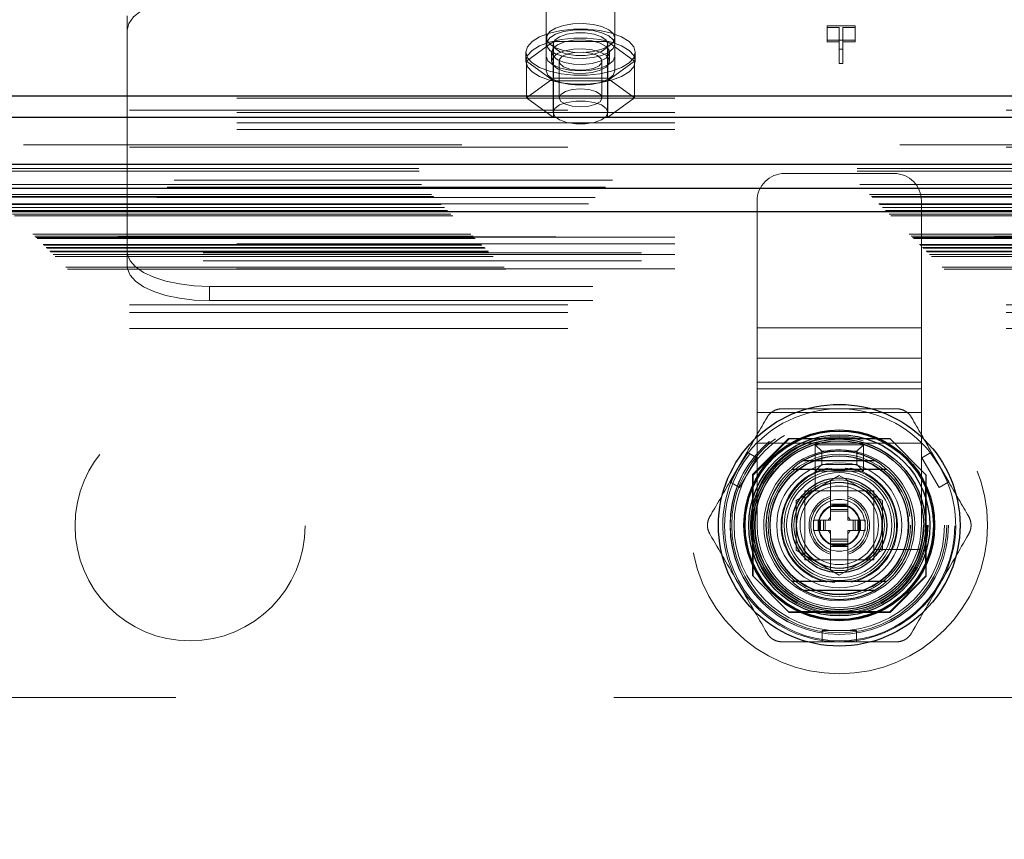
# Model space of a CAD drawing. Header units: inches. Extents: x 0.2 to 10.8, y 0.2 to 8.2.
# Tile 100 of 176: x 4.167 to 4.392, y 4.946 to 5.133. Entities that reach past the tile are written whole.
import ezdxf

# ---------------------------------------------------------------- set-up
doc = ezdxf.new("R2010")
doc.units = ezdxf.units.IN
doc.header["$MEASUREMENT"] = 0
doc.linetypes.add('HIDDEN', pattern=[0.07500000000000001, 0.05, -0.025])
doc.layers.add('DIMENSIONS', color=140, linetype='Continuous')
doc.styles.add('SLDTEXTSTYLE0', font='TXT', dxfattribs={"width": 0.7})
doc.dimstyles.new('SLDDIMSTYLE0', dxfattribs={"dimtxt": 0.0849609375, "dimasz": 0.13, "dimexe": 0, "dimexo": 0.0625, "dimgap": 0.021240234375, "dimtad": 0, "dimtih": 1, "dimtoh": 1, "dimlfac": 20, "dimrnd": 1e-09, "dimzin": 12, "dimdsep": 46, "dimtxsty": 'SLDTEXTSTYLE0', "dimsah": 1, "dimcen": 0.09, "dimadec": 0, "dimazin": 3, "dimtfac": 1, "dimtofl": 0, "dimtmove": 0, "dimatfit": 3, "dimfxl": 0, "dimfrac": 2, "dimtolj": 1, "dimtzin": 12, "dimarcsym": 0})

# ---------------------------------------------------------------- blocks, each defined once
blk = doc.blocks.new('_D')
at = {"layer": 'DIMENSIONS'}
for p, q in [((3.275413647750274, 4.99591763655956), (3.275413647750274, 5.798770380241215)), ((4.78418025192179, 4.99591763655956), (4.78418025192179, 5.798770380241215)), ((3.275413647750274, 5.673770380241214), (3.795892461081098, 5.673770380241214)), ((3.911024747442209, 5.673770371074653), (3.882494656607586, 5.673770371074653)), ((3.882494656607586, 5.673770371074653), (3.882494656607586, 5.53873950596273)), ((4.234172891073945, 5.673770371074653), (4.262702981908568, 5.673770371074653)), ((4.262702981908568, 5.673770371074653), (4.262702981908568, 5.53873950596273)), ((4.78418025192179, 5.673770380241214), (4.349305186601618, 5.673770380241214)), ((3.882494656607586, 5.53873950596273), (3.911024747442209, 5.53873950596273)), ((4.262702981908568, 5.53873950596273), (4.234172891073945, 5.53873950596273))]:
    blk.add_line(p, q, dxfattribs=at)
for points in [[(3.275413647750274, 5.673770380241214), (3.405413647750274, 5.653770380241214), (3.405413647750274, 5.693770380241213)], [(4.78418025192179, 5.673770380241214), (4.65418025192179, 5.693770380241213), (4.65418025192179, 5.653770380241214)]]:
    blk.add_solid(points, dxfattribs=at)
at = {"layer": 'DIMENSIONS', "char_height": 0.08333333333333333, "attachment_point": 1, "style": 'SLDTEXTSTYLE0'}
for s, insert in [('30.18', (3.911024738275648, 5.800212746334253)), ('766.5', (3.911024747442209, 5.646161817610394))]:
    blk.add_mtext(s, dxfattribs=dict(at, insert=insert))

msp = doc.modelspace()

# ---------------------------------------------------------------- linework, layer by layer
at = {"color": 7, "linetype": 'HIDDEN', "lineweight": 18}
for p, q in [((4.287013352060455, 5.124476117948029), (4.287013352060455, 5.141644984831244)), ((4.302638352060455, 5.124476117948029), (4.302638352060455, 5.141644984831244)), ((4.191375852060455, 5.114977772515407), (4.191375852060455, 5.133720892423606)), ((4.351090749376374, 5.13143884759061), (4.357519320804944, 5.13143884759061)), ((4.351090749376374, 5.131055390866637), (4.351090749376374, 5.13143884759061)), ((4.353832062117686, 5.131055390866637), (4.351090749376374, 5.131055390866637)), ((4.351090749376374, 5.131055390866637), (4.351090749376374, 5.127792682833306)), ((4.353832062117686, 5.126156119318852), (4.353832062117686, 5.131055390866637)), ((4.354720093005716, 5.131055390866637), (4.354720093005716, 5.126156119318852)), ((4.357519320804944, 5.131055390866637), (4.354720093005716, 5.131055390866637)), ((4.357519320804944, 5.13143884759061), (4.357519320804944, 5.131055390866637)), ((4.357519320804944, 5.131055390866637), (4.357519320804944, 5.127792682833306)), ((4.288677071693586, 5.127905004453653), (4.282528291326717, 5.123404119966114)), ((4.300974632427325, 5.127905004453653), (4.288677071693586, 5.127905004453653)), ((4.288677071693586, 5.127905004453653), (4.288677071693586, 5.119521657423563)), ((4.307123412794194, 5.123404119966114), (4.300974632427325, 5.127905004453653)), ((4.300974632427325, 5.127905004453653), (4.300974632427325, 5.119521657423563)), ((4.357519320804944, 5.128176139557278), (4.351090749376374, 5.128176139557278)), ((4.351090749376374, 5.127792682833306), (4.353832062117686, 5.127792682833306)), ((4.354720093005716, 5.127792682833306), (4.357519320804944, 5.127792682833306)), ((4.282325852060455, 5.125443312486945), (4.282325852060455, 5.123404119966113)), ((4.288200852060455, 5.125443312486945), (4.288200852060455, 5.123404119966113)), ((4.288575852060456, 5.127289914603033), (4.288575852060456, 5.111712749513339)), ((4.301075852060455, 5.111712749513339), (4.301075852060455, 5.127289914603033)), ((4.301450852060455, 5.123404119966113), (4.301450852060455, 5.125443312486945)), ((4.307325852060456, 5.123404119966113), (4.307325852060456, 5.125443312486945)), ((4.354720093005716, 5.126156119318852), (4.353832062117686, 5.126156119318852)), ((4.353832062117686, 5.126156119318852), (4.353832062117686, 5.122893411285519)), ((4.354720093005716, 5.126156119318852), (4.354720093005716, 5.122893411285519)), ((4.282528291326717, 5.123404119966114), (4.282528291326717, 5.115020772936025)), ((4.282528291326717, 5.123404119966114), (4.288677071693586, 5.118903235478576)), ((4.287013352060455, 5.124476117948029), (4.287013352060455, 5.121213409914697)), ((4.289928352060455, 5.123404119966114), (4.289928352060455, 5.115020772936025)), ((4.299723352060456, 5.115020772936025), (4.299723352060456, 5.123404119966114)), ((4.300974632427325, 5.118903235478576), (4.307123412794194, 5.123404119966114)), ((4.302638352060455, 5.124476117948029), (4.302638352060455, 5.121213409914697)), ((4.307123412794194, 5.123404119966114), (4.307123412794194, 5.115020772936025)), ((4.353832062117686, 5.122893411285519), (4.354720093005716, 5.122893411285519)), ((4.288677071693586, 5.119521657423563), (4.282528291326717, 5.115020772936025)), ((4.300974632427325, 5.119521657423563), (4.288677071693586, 5.119521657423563)), ((4.288677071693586, 5.118903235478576), (4.288677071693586, 5.110519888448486)), ((4.288677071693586, 5.118903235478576), (4.300974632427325, 5.118903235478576)), ((4.307123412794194, 5.115020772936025), (4.300974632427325, 5.119521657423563)), ((4.300974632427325, 5.118903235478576), (4.300974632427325, 5.110519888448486)), ((4.516375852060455, 5.114977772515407), (4.191375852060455, 5.114977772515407)), ((4.191375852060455, 5.107801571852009), (4.191375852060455, 5.114977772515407)), ((4.282528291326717, 5.115020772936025), (4.288677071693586, 5.110519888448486)), ((4.300974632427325, 5.110519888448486), (4.307123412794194, 5.115020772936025)), ((3.191925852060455, 5.112245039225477), (4.867725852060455, 5.112245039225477)), ((3.191925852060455, 5.110613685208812), (4.867725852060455, 5.110613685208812)), ((4.516375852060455, 5.111715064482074), (4.191375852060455, 5.111715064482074)), ((4.288677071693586, 5.110519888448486), (4.300974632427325, 5.110519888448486)), ((4.516375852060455, 5.109322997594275), (4.191375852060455, 5.109322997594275)), ((4.516375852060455, 5.10780157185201), (4.191375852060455, 5.107801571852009)), ((4.191375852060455, 5.081699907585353), (4.191375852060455, 5.107801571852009)), ((4.867725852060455, 5.104316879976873), (3.191925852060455, 5.104316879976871)), ((3.191925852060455, 5.10375728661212), (4.867725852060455, 5.103757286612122)), ((3.157930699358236, 5.098955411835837), (4.901713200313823, 5.098955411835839)), ((4.902129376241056, 5.096280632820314), (3.157514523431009, 5.096280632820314)), ((3.157994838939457, 5.098275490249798), (4.901649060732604, 5.098275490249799)), ((4.366372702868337, 5.097789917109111), (4.341372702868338, 5.097789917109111)), ((3.158530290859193, 5.095234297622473), (4.901113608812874, 5.095234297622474)), ((4.900522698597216, 5.094640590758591), (3.159111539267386, 5.094640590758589)), ((3.160780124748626, 5.092984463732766), (4.89886377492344, 5.092984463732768)), ((3.161268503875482, 5.092496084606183), (4.898375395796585, 5.092496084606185)), ((3.161358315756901, 5.092406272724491), (4.898285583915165, 5.092406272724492)), ((4.898148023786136, 5.092269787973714), (3.161506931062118, 5.092269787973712)), ((3.162918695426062, 5.090844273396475), (4.896728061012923, 5.090844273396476)), ((4.896678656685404, 5.090829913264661), (3.162965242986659, 5.090829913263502)), ((3.163058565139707, 5.090706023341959), (4.89658533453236, 5.09070602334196)), ((3.163778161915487, 5.090004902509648), (4.895880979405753, 5.09000490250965)), ((4.335122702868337, 5.062582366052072), (4.335122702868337, 5.09153991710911)), ((4.372622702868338, 5.062582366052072), (4.372622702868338, 5.09153991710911)), ((3.164449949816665, 5.089314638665), (4.895193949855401, 5.089314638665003)), ((4.894911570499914, 5.089057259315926), (3.164732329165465, 5.089057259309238)), ((3.165231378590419, 5.088533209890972), (4.894412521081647, 5.088533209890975)), ((3.165669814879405, 5.088094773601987), (4.893974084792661, 5.08809477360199)), ((3.16980015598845, 5.083964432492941), (4.889843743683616, 5.083964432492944)), ((3.17030015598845, 5.083464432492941), (4.889343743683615, 5.083464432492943)), ((4.889229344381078, 5.083369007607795), (3.170400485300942, 5.083369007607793)), ((3.170550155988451, 5.083214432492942), (4.889093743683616, 5.083214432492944)), ((3.170550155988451, 5.083214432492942), (4.889093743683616, 5.083214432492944)), ((3.170800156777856, 5.082964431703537), (4.88884374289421, 5.082964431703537)), ((3.170801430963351, 5.082956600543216), (4.888856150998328, 5.082956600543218)), ((3.208713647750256, 5.083275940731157), (4.850963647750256, 5.083275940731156)), ((4.516375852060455, 5.08322133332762), (4.191375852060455, 5.08322133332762)), ((3.17217515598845, 5.081589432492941), (4.887468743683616, 5.081589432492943)), ((3.17217515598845, 5.081589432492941), (4.887468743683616, 5.081589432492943)), ((3.172319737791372, 5.081444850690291), (4.887324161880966, 5.081444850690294)), ((3.172877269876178, 5.080887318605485), (4.886766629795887, 5.080887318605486)), ((3.173050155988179, 5.080714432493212), (4.886593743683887, 5.080714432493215)), ((4.516375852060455, 5.081699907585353), (4.191375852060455, 5.081699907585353)), ((4.191375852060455, 5.080764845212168), (4.191375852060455, 5.081699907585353)), ((4.191375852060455, 5.07690613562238), (4.191375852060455, 5.080764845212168)), ((3.173859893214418, 5.079892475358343), (4.88579557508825, 5.079892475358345)), ((3.174448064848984, 5.079316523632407), (4.885195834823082, 5.07931652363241)), ((3.17491189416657, 5.078852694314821), (4.884732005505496, 5.078852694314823)), ((3.208713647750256, 5.079675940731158), (4.850963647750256, 5.079675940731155)), ((4.51631167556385, 5.079307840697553), (4.191440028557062, 5.079307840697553)), ((3.177366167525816, 5.076398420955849), (4.88227773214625, 5.07639842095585)), ((3.208713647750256, 5.077875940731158), (4.850963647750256, 5.077875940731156)), ((3.208713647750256, 5.077875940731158), (4.850963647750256, 5.077875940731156)), ((4.51631167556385, 5.076045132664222), (4.191440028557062, 5.076045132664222)), ((3.177787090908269, 5.075958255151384), (4.881846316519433, 5.075958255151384)), ((4.210125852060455, 5.072038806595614), (4.210125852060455, 5.068776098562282)), ((4.497625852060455, 5.072038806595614), (4.210125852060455, 5.072038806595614)), ((3.191925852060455, 5.067860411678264), (4.867725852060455, 5.067860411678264)), ((3.191925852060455, 5.067860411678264), (4.867725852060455, 5.067860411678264)), ((4.497625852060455, 5.068776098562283), (4.210125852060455, 5.068776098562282)), ((3.191925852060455, 5.066060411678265), (4.867725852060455, 5.066060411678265)), ((4.372622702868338, 5.062582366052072), (4.335122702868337, 5.062582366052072)), ((4.335122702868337, 5.055629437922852), (4.335122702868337, 5.062582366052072)), ((4.372622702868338, 5.062582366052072), (4.335122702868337, 5.062582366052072)), ((4.372622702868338, 5.055629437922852), (4.372622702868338, 5.062582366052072)), ((3.191925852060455, 5.062460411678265), (4.867725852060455, 5.062460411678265)), ((4.372622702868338, 5.055629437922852), (4.335122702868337, 5.055629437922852)), ((4.335122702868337, 5.050195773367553), (4.335122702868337, 5.055629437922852)), ((4.372622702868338, 5.050195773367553), (4.372622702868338, 5.055629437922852)), ((4.372622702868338, 5.050195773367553), (4.335122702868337, 5.050195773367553)), ((4.335122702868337, 5.036289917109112), (4.335122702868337, 5.050195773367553)), ((4.372622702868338, 5.036289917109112), (4.372622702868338, 5.050195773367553)), ((4.372622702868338, 5.04867650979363), (4.335122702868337, 5.04867650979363)), ((4.372622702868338, 5.043242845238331), (4.335122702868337, 5.043242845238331)), ((4.342323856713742, 5.037315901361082), (4.334098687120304, 5.029090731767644)), ((4.34241381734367, 5.037225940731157), (4.33418864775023, 5.02900077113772)), ((4.335122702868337, 5.017539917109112), (4.335122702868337, 5.036289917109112)), ((4.372622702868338, 5.036289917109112), (4.335122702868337, 5.036289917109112)), ((4.372622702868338, 5.036289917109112), (4.335122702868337, 5.036289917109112)), ((4.36542351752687, 5.037315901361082), (4.342323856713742, 5.037315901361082)), ((4.365513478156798, 5.037225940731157), (4.34241381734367, 5.037225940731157)), ((4.362894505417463, 5.037225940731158), (4.344852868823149, 5.037225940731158)), ((4.349872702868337, 5.034414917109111), (4.348372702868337, 5.035914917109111)), ((4.348372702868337, 5.035914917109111), (4.359372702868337, 5.035914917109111)), ((4.348372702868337, 5.029914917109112), (4.348372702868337, 5.035914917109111)), ((4.357872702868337, 5.034414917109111), (4.359372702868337, 5.035914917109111)), ((4.359372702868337, 5.035914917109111), (4.359372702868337, 5.029914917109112)), ((4.365513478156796, 5.037225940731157), (4.36542351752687, 5.037315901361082)), ((4.373738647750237, 5.02900077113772), (4.365513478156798, 5.037225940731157)), ((4.372622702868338, 5.017539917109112), (4.372622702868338, 5.036289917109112)), ((4.332827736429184, 5.03423785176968), (4.328890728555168, 5.027418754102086)), ((4.33504344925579, 5.032958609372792), (4.332827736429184, 5.03423785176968)), ((4.348361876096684, 5.033859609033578), (4.348361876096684, 5.025695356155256)), ((4.349872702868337, 5.034414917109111), (4.357872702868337, 5.034414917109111)), ((4.349872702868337, 5.031414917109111), (4.349872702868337, 5.034414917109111)), ((4.357872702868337, 5.034414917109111), (4.357872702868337, 5.031414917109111)), ((4.374919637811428, 5.03423785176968), (4.372703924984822, 5.032958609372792)), ((4.374919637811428, 5.03423785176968), (4.378856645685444, 5.027418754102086)), ((4.331106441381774, 5.026139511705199), (4.33504344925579, 5.032958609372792)), ((4.349872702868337, 5.031414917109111), (4.348372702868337, 5.029914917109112)), ((4.357872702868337, 5.031414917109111), (4.349872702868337, 5.031414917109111)), ((4.357872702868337, 5.031414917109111), (4.359372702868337, 5.029914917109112)), ((4.372703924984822, 5.032958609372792), (4.376640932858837, 5.026139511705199)), ((4.334098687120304, 5.029090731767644), (4.334098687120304, 5.005991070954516)), ((4.33418864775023, 5.02900077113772), (4.33418864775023, 5.005901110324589)), ((4.344031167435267, 5.02322348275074), (4.353873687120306, 5.028906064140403)), ((4.359372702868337, 5.029914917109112), (4.348372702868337, 5.029914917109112)), ((4.353873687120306, 5.028906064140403), (4.363716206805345, 5.02322348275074)), ((4.373648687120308, 5.005991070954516), (4.373648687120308, 5.029090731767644)), ((4.373738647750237, 5.005901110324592), (4.373738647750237, 5.02900077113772)), ((4.331106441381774, 5.026139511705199), (4.328890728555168, 5.027418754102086)), ((4.334188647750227, 5.026561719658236), (4.334188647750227, 5.008520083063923)), ((4.351905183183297, 5.027769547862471), (4.351812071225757, 5.027715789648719)), ((4.351905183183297, 5.027769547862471), (4.351905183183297, 5.022363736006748)), ((4.355842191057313, 5.027769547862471), (4.355842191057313, 5.022363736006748)), ((4.355935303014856, 5.027715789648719), (4.355842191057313, 5.027769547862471)), ((4.373558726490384, 5.008520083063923), (4.373558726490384, 5.026561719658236)), ((4.378856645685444, 5.027418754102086), (4.376640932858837, 5.026139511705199)), ((4.361747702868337, 5.025414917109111), (4.345997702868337, 5.025414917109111)), ((4.345997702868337, 5.025414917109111), (4.345997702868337, 5.009664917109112)), ((4.359613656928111, 5.025414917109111), (4.348133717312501, 5.025414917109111)), ((4.361747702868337, 5.009664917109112), (4.361747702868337, 5.025414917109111)), ((4.344031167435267, 5.011858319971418), (4.344031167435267, 5.02322348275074)), ((4.345999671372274, 5.023280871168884), (4.345999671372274, 5.011800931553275)), ((4.351905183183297, 5.022363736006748), (4.355842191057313, 5.022363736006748)), ((4.351905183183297, 5.022363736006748), (4.351905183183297, 5.021970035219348)), ((4.355842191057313, 5.022363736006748), (4.355842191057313, 5.021970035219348)), ((4.361747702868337, 5.011800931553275), (4.361747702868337, 5.023280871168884)), ((4.363716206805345, 5.02322348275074), (4.363716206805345, 5.011858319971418)), ((4.351905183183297, 5.021970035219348), (4.355842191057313, 5.021970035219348)), ((4.351905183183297, 5.021970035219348), (4.351905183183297, 5.021797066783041)), ((4.351905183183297, 5.021797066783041), (4.351905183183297, 5.021158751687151)), ((4.351905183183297, 5.021797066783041), (4.355842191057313, 5.021797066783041)), ((4.351905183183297, 5.021158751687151), (4.351905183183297, 5.020741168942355)), ((4.351905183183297, 5.021158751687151), (4.355842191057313, 5.021158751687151)), ((4.351905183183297, 5.020741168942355), (4.351905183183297, 5.018722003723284)), ((4.351905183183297, 5.020741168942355), (4.355842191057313, 5.020741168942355)), ((4.355842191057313, 5.021970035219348), (4.355842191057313, 5.021797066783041)), ((4.355842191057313, 5.021797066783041), (4.355842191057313, 5.021158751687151)), ((4.355842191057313, 5.021158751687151), (4.355842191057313, 5.020741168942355)), ((4.355842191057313, 5.020741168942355), (4.355842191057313, 5.018722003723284)), ((4.347968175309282, 5.018722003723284), (4.349050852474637, 5.018722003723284)), ((4.347968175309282, 5.016359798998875), (4.347968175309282, 5.018722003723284)), ((4.349050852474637, 5.016359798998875), (4.349050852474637, 5.018722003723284)), ((4.349050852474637, 5.018722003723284), (4.349444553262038, 5.018722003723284)), ((4.349444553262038, 5.016359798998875), (4.349444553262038, 5.018722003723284)), ((4.349444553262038, 5.018722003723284), (4.349617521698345, 5.018722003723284)), ((4.349617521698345, 5.018722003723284), (4.350255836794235, 5.018722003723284)), ((4.349617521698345, 5.016359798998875), (4.349617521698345, 5.018722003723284)), ((4.350255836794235, 5.018722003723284), (4.35067341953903, 5.018722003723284)), ((4.350255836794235, 5.016359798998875), (4.350255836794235, 5.018722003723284)), ((4.35067341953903, 5.018722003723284), (4.351905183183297, 5.018722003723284)), ((4.35067341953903, 5.016359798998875), (4.35067341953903, 5.018722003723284)), ((4.355842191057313, 5.018722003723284), (4.357073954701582, 5.018722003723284)), ((4.357073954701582, 5.018722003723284), (4.357491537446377, 5.018722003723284)), ((4.357073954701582, 5.016359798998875), (4.357073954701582, 5.018722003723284)), ((4.357491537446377, 5.018722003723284), (4.358129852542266, 5.018722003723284)), ((4.357491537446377, 5.016359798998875), (4.357491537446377, 5.018722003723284)), ((4.358129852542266, 5.016359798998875), (4.358129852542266, 5.018722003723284)), ((4.358129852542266, 5.018722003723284), (4.358302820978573, 5.018722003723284)), ((4.358302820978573, 5.016359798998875), (4.358302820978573, 5.018722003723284)), ((4.358302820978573, 5.018722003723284), (4.358696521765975, 5.018722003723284)), ((4.358696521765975, 5.016359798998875), (4.358696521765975, 5.018722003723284)), ((4.358696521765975, 5.018722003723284), (4.35977919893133, 5.018722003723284)), ((4.35977919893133, 5.016359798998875), (4.35977919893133, 5.018722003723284)), ((4.347968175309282, 5.016359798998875), (4.349050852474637, 5.016359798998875)), ((4.349050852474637, 5.016359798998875), (4.349444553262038, 5.016359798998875)), ((4.349444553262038, 5.016359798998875), (4.349617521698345, 5.016359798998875)), ((4.349617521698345, 5.016359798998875), (4.350255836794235, 5.016359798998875)), ((4.350255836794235, 5.016359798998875), (4.35067341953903, 5.016359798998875)), ((4.35067341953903, 5.016359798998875), (4.351905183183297, 5.016359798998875)), ((4.351905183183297, 5.016359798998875), (4.351905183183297, 5.014340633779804)), ((4.355842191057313, 5.016359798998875), (4.357073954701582, 5.016359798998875)), ((4.355842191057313, 5.016359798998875), (4.355842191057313, 5.014340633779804)), ((4.357073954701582, 5.016359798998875), (4.357491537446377, 5.016359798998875)), ((4.357491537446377, 5.016359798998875), (4.358129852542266, 5.016359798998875)), ((4.358129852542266, 5.016359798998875), (4.358302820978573, 5.016359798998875)), ((4.358302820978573, 5.016359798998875), (4.358696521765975, 5.016359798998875)), ((4.358696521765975, 5.016359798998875), (4.35977919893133, 5.016359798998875)), ((4.351905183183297, 5.014340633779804), (4.351905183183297, 5.013923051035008)), ((4.351905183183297, 5.014340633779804), (4.355842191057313, 5.014340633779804)), ((4.351905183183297, 5.013923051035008), (4.355842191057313, 5.013923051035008)), ((4.351905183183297, 5.013923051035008), (4.351905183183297, 5.013284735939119)), ((4.351905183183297, 5.013284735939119), (4.355842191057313, 5.013284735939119)), ((4.351905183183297, 5.013284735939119), (4.351905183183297, 5.013111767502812)), ((4.351905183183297, 5.013111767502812), (4.355842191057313, 5.013111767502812)), ((4.351905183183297, 5.013111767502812), (4.351905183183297, 5.012718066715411)), ((4.355842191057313, 5.014340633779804), (4.355842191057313, 5.013923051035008)), ((4.355842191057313, 5.013923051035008), (4.355842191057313, 5.013284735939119)), ((4.355842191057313, 5.013284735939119), (4.355842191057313, 5.013111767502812)), ((4.355842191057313, 5.013111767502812), (4.355842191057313, 5.012718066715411)), ((4.353873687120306, 5.006175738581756), (4.344031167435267, 5.011858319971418)), ((4.351905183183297, 5.012718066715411), (4.355842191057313, 5.012718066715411)), ((4.351905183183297, 5.012718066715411), (4.351905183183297, 5.007312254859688)), ((4.363716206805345, 5.011858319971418), (4.353873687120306, 5.006175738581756)), ((4.355842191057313, 5.012718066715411), (4.355842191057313, 5.007312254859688)), ((4.362028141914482, 5.012029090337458), (4.370192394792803, 5.012029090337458)), ((4.345997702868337, 5.009664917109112), (4.361747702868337, 5.009664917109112)), ((4.348133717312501, 5.009666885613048), (4.359613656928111, 5.009666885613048)), ((4.355842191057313, 5.007312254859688), (4.355935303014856, 5.00736601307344)), ((4.334098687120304, 5.005991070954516), (4.33418864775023, 5.005901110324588)), ((4.33418864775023, 5.005901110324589), (4.34241381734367, 4.997675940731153)), ((4.36542351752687, 4.997765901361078), (4.373648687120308, 5.005991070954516)), ((4.365513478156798, 4.997675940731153), (4.373738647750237, 5.005901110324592)), ((4.342323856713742, 4.997765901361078), (4.36542351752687, 4.997765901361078)), ((4.34241381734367, 4.997675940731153), (4.365513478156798, 4.997675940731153)), ((4.344852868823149, 4.997855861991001), (4.362894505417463, 4.997855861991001)), ((4.34993667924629, 4.990966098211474), (4.34993667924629, 4.99352458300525)), ((4.357810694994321, 4.99352458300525), (4.34993667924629, 4.99352458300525)), ((4.357810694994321, 4.990966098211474), (4.357810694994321, 4.99352458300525)), ((4.357810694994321, 4.990966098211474), (4.34993667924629, 4.990966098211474)), ((3.302463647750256, 4.978275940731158), (4.757213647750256, 4.978275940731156))]:
    msp.add_line(p, q, dxfattribs=at)
at = {"color": 7, "linetype": 'Continuous', "lineweight": 25}
for p, q in [((3.191925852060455, 5.11550774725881), (4.867725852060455, 5.11550774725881)), ((3.191925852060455, 5.110613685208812), (4.867725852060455, 5.110613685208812)), ((4.902129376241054, 5.099825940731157), (3.157514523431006, 5.099825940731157)), ((4.896678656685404, 5.094375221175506), (3.162965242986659, 5.094375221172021)), ((4.894911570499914, 5.089057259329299), (3.164732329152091, 5.08905725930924)), ((4.345660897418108, 5.032304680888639), (4.362086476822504, 5.032304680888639)), ((4.345660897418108, 5.002777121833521), (4.362086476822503, 5.002777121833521))]:
    msp.add_line(p, q, dxfattribs=at)
at = {"color": 7, "linetype": 'HIDDEN', "lineweight": 18, "flags": 128}
for points in [[(4.191375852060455, 5.130458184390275), (4.191736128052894, 5.132004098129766), (4.192803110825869, 5.133490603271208), (4.194535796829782, 5.134860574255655), (4.196867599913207, 5.136061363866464), (4.199708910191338, 5.137046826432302), (4.20295053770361, 5.13777909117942), (4.206467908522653, 5.138230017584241), (4.210125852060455, 5.138382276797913)], [(4.282325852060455, 5.125443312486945), (4.28268907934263, 5.126707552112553), (4.28375765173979, 5.127898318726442), (4.285469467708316, 5.128946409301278), (4.287725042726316, 5.129790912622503), (4.290393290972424, 5.130382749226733), (4.293319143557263, 5.13068752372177), (4.296332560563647, 5.13068752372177), (4.299258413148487, 5.130382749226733), (4.301926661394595, 5.129790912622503), (4.304182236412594, 5.128946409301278), (4.30589405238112, 5.127898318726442), (4.306962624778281, 5.126707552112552), (4.307325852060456, 5.125443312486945), (4.306962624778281, 5.12417907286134), (4.30589405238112, 5.122988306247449), (4.304182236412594, 5.121940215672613), (4.301926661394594, 5.121095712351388), (4.299258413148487, 5.120503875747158), (4.296332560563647, 5.120199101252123), (4.293319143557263, 5.120199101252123), (4.290393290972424, 5.120503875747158), (4.287725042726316, 5.121095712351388), (4.285469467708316, 5.121940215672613), (4.28375765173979, 5.122988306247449), (4.28268907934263, 5.12417907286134), (4.282325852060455, 5.125443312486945)], [(4.302638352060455, 5.128706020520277), (4.302291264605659, 5.12967921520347), (4.301280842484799, 5.130565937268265), (4.299696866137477, 5.131287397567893), (4.297680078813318, 5.131779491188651), (4.295409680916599, 5.131998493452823), (4.293087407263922, 5.131924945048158), (4.290919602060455, 5.131565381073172), (4.289098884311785, 5.130951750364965), (4.287787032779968, 5.130138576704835), (4.287100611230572, 5.129198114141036), (4.287100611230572, 5.128213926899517), (4.287787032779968, 5.127273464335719), (4.289098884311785, 5.126460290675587), (4.290919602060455, 5.12584665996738), (4.293087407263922, 5.125487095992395), (4.295409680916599, 5.12541354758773), (4.297680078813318, 5.125632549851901), (4.299696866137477, 5.126124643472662), (4.301280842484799, 5.126846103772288), (4.302291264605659, 5.127732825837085), (4.302638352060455, 5.128706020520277)], [(4.302638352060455, 5.127289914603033), (4.302291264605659, 5.128263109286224), (4.301280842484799, 5.12914983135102), (4.299696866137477, 5.129871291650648), (4.297680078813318, 5.130363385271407), (4.295409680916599, 5.130582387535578), (4.293087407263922, 5.130508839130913), (4.290919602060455, 5.130149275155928), (4.289098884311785, 5.129535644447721), (4.287787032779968, 5.12872247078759), (4.287100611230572, 5.127782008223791), (4.287100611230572, 5.126797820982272), (4.287787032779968, 5.125857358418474), (4.289098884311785, 5.125044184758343), (4.290919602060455, 5.124430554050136), (4.293087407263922, 5.12407099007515), (4.295409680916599, 5.123997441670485), (4.297680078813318, 5.124216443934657), (4.299696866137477, 5.124708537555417), (4.301280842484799, 5.125429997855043), (4.302291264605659, 5.12631671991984), (4.302638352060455, 5.127289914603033)], [(4.282325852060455, 5.123404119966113), (4.28268907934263, 5.12466835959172), (4.28375765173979, 5.125859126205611), (4.285469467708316, 5.126907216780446), (4.287725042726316, 5.127751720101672), (4.290393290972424, 5.128343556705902), (4.293319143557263, 5.128648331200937), (4.296332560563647, 5.128648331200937), (4.299258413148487, 5.128343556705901), (4.301926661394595, 5.127751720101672), (4.304182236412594, 5.126907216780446), (4.30589405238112, 5.125859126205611), (4.306962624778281, 5.12466835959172), (4.307325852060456, 5.123404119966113), (4.306962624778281, 5.122139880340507), (4.30589405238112, 5.120949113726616), (4.304182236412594, 5.119901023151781), (4.301926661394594, 5.119056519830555), (4.299258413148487, 5.118464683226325), (4.296332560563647, 5.11815990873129), (4.293319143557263, 5.11815990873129), (4.290393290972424, 5.118464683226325), (4.287725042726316, 5.119056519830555), (4.285469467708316, 5.119901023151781), (4.28375765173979, 5.120949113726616), (4.28268907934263, 5.122139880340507), (4.282325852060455, 5.123404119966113)], [(4.288200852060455, 5.125443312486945), (4.288559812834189, 5.126352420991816), (4.289597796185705, 5.127163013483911), (4.291202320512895, 5.127787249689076), (4.293199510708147, 5.128157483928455), (4.295372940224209, 5.128233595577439), (4.297487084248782, 5.128007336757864), (4.299312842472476, 5.1275032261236), (4.300652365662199, 5.126775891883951), (4.301360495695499, 5.125904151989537), (4.301360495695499, 5.124982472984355), (4.300652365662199, 5.124110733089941), (4.299312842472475, 5.123383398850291), (4.297487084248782, 5.122879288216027), (4.295372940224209, 5.122653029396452), (4.293199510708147, 5.122729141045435), (4.291202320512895, 5.123099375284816), (4.289597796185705, 5.12372361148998), (4.288559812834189, 5.124534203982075), (4.288200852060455, 5.125443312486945)], [(4.301075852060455, 5.127289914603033), (4.300698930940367, 5.128193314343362), (4.299613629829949, 5.128987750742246), (4.297950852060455, 5.129577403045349), (4.295911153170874, 5.129891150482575), (4.293740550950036, 5.129891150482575), (4.291700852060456, 5.129577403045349), (4.290038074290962, 5.128987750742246), (4.288952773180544, 5.128193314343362), (4.288575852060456, 5.127289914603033), (4.288952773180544, 5.126386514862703), (4.290038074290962, 5.125592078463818), (4.291700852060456, 5.125002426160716), (4.293740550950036, 5.12468867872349), (4.295911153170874, 5.12468867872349), (4.297950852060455, 5.125002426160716), (4.299613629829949, 5.125592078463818), (4.300698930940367, 5.126386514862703), (4.301075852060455, 5.127289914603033)], [(4.288200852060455, 5.123404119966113), (4.288559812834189, 5.124313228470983), (4.289597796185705, 5.125123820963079), (4.291202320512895, 5.125748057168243), (4.293199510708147, 5.126118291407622), (4.295372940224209, 5.126194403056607), (4.297487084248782, 5.125968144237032), (4.299312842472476, 5.125464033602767), (4.300652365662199, 5.124736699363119), (4.301360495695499, 5.123864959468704), (4.301360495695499, 5.122943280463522), (4.300652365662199, 5.122071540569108), (4.299312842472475, 5.121344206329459), (4.297487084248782, 5.120840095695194), (4.295372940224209, 5.120613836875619), (4.293199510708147, 5.120689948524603), (4.291202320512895, 5.121060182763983), (4.289597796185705, 5.121684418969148), (4.288559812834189, 5.122495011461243), (4.288200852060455, 5.123404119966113)], [(4.297274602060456, 5.125196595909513), (4.295465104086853, 5.125456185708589), (4.293558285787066, 5.125403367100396), (4.291844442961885, 5.125046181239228), (4.290584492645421, 5.12443900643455), (4.289970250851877, 5.123674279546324), (4.290095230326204, 5.122868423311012), (4.290940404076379, 5.122144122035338), (4.292377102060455, 5.121611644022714), (4.294186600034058, 5.121352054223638), (4.296093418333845, 5.121404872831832), (4.297807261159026, 5.121762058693), (4.29906721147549, 5.122369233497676), (4.299681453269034, 5.123133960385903), (4.299556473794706, 5.123939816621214), (4.298711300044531, 5.124664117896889), (4.297274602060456, 5.125196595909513)], [(4.302638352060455, 5.124476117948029), (4.302255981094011, 5.123455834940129), (4.30114629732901, 5.122535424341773), (4.29941792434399, 5.121804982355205), (4.29724004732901, 5.121336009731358), (4.294825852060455, 5.12117441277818), (4.2924116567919, 5.121336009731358), (4.29023377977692, 5.121804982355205), (4.288505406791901, 5.122535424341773), (4.2873957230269, 5.123455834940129), (4.287013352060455, 5.124476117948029)], [(4.302638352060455, 5.121213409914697), (4.302255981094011, 5.120193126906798), (4.30114629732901, 5.119272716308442), (4.29941792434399, 5.118542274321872), (4.29724004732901, 5.118073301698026), (4.294825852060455, 5.117911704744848), (4.2924116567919, 5.118073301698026), (4.29023377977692, 5.118542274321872), (4.288505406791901, 5.119272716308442), (4.2873957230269, 5.120193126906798), (4.287013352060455, 5.121213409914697)], [(4.299723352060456, 5.115020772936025), (4.29935055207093, 5.115812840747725), (4.298288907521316, 5.116484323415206), (4.296700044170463, 5.116932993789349), (4.294825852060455, 5.117090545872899), (4.292951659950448, 5.116932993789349), (4.291362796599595, 5.116484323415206), (4.290301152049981, 5.115812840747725), (4.289928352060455, 5.115020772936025), (4.290301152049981, 5.114228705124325), (4.291362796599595, 5.113557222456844), (4.292951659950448, 5.1131085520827), (4.294825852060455, 5.11295099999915), (4.296700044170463, 5.1131085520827), (4.298288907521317, 5.113557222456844), (4.29935055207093, 5.114228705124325), (4.299723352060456, 5.115020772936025)], [(4.301075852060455, 5.111712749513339), (4.300698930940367, 5.112616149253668), (4.299613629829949, 5.113410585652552), (4.297950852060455, 5.114000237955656), (4.295911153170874, 5.114313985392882), (4.293740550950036, 5.114313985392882), (4.291700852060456, 5.114000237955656), (4.290038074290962, 5.113410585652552), (4.288952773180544, 5.112616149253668), (4.288575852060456, 5.111712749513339), (4.288952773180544, 5.11080934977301), (4.290038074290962, 5.110014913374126), (4.291700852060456, 5.109425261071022), (4.293740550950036, 5.109111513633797), (4.295911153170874, 5.109111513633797), (4.297950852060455, 5.109425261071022), (4.299613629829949, 5.110014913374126), (4.300698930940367, 5.11080934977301), (4.301075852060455, 5.111712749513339)], [(4.191440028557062, 5.079307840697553), (4.19204898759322, 5.07785872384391), (4.193281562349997, 5.07648219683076), (4.195095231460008, 5.075225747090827), (4.197427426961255, 5.074132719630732), (4.200197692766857, 5.073240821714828), (4.203310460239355, 5.072580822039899), (4.206658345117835, 5.072175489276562), (4.210125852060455, 5.072038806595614)], [(4.210125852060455, 5.068776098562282), (4.206658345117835, 5.06891278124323), (4.203310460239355, 5.069318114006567), (4.200197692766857, 5.069978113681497), (4.197427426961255, 5.0708700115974), (4.195095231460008, 5.071963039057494), (4.193281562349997, 5.073219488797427), (4.19204898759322, 5.074596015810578), (4.191440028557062, 5.076045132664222)], [(4.333081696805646, 5.034091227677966), (4.332790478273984, 5.03371861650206), (4.330859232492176, 5.030828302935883)], [(4.376888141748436, 5.030828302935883), (4.374956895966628, 5.03371861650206), (4.374665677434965, 5.034091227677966)], [(4.330859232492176, 5.030828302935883), (4.329321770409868, 5.027710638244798), (4.32914468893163, 5.027272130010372)], [(4.378602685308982, 5.027272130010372), (4.378425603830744, 5.027710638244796), (4.376888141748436, 5.030828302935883)], [(4.34993667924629, 4.991259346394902), (4.350404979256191, 4.991193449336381), (4.353873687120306, 4.990966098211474)], [(4.353873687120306, 4.990966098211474), (4.357342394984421, 4.991193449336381), (4.357810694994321, 4.991259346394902)]]:
    msp.add_lwpolyline(points, dxfattribs=at)
at = {"color": 7, "linetype": 'HIDDEN', "lineweight": 18}
for centre, radius in [((4.353873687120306, 5.017540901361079), 0.03385000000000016), ((4.205713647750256, 5.017425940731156), 0.02624999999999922), ((4.353963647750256, 5.017425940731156), 0.02625000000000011), ((4.353873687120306, 5.017540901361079), 0.02491971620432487), ((4.353873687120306, 5.017540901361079), 0.02490157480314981), ((4.353873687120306, 5.017540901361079), 0.02453610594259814), ((4.353873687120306, 5.017540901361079), 0.02401574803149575), ((4.353873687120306, 5.017540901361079), 0.02175196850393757), ((4.353873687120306, 5.017540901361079), 0.02165354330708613), ((4.353873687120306, 5.017540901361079), 0.02027559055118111), ((4.353873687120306, 5.017540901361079), 0.02005511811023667), ((4.353873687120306, 5.017540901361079), 0.01919291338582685), ((4.353873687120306, 5.017540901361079), 0.01624015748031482), ((4.353873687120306, 5.017540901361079), 0.01584645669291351), ((4.353873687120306, 5.017540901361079), 0.01584645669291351), ((4.353873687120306, 5.017540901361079), 0.01574803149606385), ((4.353873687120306, 5.017540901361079), 0.01427165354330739), ((4.353873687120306, 5.017540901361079), 0.01259842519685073), ((4.353873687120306, 5.017540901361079), 0.01200787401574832), ((4.353873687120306, 5.017540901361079), 0.01033464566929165), ((4.353873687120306, 5.017540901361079), 0.009842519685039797), ((4.353873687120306, 5.017540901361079), 0.009744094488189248), ((4.353873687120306, 5.017540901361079), 0.008956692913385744), ((4.353873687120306, 5.017540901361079), 0.005905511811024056), ((4.353873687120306, 5.017540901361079), 0.004839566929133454), ((4.353873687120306, 5.017540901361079), 0.004697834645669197)]:
    msp.add_circle(centre, radius, dxfattribs=at)
at = {"color": 7, "linetype": 'Continuous', "lineweight": 25}
for radius in [0.02755905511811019, 0.02176885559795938, 0.02149046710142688, 0.02066929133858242, 0.01968503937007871, 0.01926321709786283, 0.01082677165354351]:
    msp.add_circle((4.353873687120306, 5.017540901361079), radius, dxfattribs=at)
at = {"color": 7, "linetype": 'HIDDEN', "lineweight": 18}
for centre, radius, start, end in [((4.341372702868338, 5.09153991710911), 0.006250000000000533, 90, 180), ((4.366372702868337, 5.09153991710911), 0.006250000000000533, 0, 90), ((4.353873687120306, 5.017540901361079), 0.02657480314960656, 90, 141.4803757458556), ((4.353873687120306, 5.017540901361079), 0.02657480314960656, 38.51962425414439, 90), ((4.353873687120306, 5.017540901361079), 0.01722440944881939, 108.6629248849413, 341.3370751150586), ((4.353873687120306, 5.017540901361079), 0.01722440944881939, 341.3370751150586, 108.6629248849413), ((4.353873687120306, 5.017540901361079), 0.01328740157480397, 100.9822499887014, 257.5591527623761), ((4.353873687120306, 5.017540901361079), 0.01309055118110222, 97.35284666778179, 265.552299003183), ((4.353873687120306, 5.017540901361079), 0.01309055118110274, 0, 84.24124753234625), ((4.353873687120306, 5.017540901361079), 0.01328740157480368, 0, 79.2593123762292), ((4.353873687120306, 5.017540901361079), 0.02657480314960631, 158.5196242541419, 210.0000000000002), ((4.353873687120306, 5.017540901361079), 0.01038164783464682, 100.9302482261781, 101.4540927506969), ((4.353873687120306, 5.017540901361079), 0.01038164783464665, 78.54590724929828, 79.0697517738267), ((4.353873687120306, 5.017540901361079), 0.02657480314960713, 330.0000000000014, 21.48037574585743), ((4.353873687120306, 5.017540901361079), 0.01038164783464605, 138.5459072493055, 161.4540927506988), ((4.353873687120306, 5.017540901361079), 0.01038164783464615, 18.54590724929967, 41.45409275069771), ((4.353873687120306, 5.017540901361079), 0.006889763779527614, 106.6015495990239, 253.3984504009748), ((4.353873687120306, 5.017540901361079), 0.006496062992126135, 107.6397013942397, 252.3602986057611), ((4.353873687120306, 5.017540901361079), 0.006889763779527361, 286.6015495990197, 73.39845040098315), ((4.353873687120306, 5.017540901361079), 0.006496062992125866, 287.639701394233, 72.36029860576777), ((4.353873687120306, 5.017540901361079), 0.002748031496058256, 135.7524990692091, 154.5451680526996), ((4.353873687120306, 5.017540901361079), 0.002748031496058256, 25.45483194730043, 44.24750093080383), ((4.353872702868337, 5.017539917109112), 0.01875000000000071, 180, 0), ((4.353873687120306, 5.017540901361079), 0.00274803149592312, 205.4548319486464, 224.2475009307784), ((4.353873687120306, 5.017540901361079), 0.002748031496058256, 315.7524990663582, 334.5451680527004), ((4.353873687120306, 5.017540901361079), 0.01309055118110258, 279.0369276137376, 0), ((4.353873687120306, 5.017540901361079), 0.01328740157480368, 281.9005369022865, 0), ((4.353873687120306, 5.017540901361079), 0.01038164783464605, 198.545907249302, 221.4540927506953), ((4.353873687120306, 5.017540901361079), 0.01038164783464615, 318.5459072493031, 341.4540927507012), ((4.353873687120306, 5.017540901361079), 0.01038164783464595, 258.545907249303, 259.0697517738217), ((4.353873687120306, 5.017540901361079), 0.01038164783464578, 280.930248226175, 281.4540927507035), ((4.353873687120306, 5.017540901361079), 0.02657480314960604, 210.0000000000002, 261.4803757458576), ((4.353873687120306, 5.017540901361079), 0.02657480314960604, 278.519624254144, 330.0000000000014)]:
    msp.add_arc(centre, radius, start, end, dxfattribs=at)
at = {"color": 7, "linetype": 'Continuous', "lineweight": 25}
for radius, start, end in [(0.0168943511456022, 60.91370409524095, 119.0862959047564), (0.01673228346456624, 130.1191668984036, 229.8808331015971), (0.01673228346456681, 310.1191668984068, 49.88083310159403), (0.01689435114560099, 240.9137040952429, 299.0862959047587)]:
    msp.add_arc((4.353873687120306, 5.017540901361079), radius, start, end, dxfattribs=at)
at = {"color": 7, "linetype": 'HIDDEN', "lineweight": 18}
for points, knots in [([(4.191375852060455, 5.080764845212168), (4.191375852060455, 5.08060824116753), (4.191376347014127, 5.080457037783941), (4.191379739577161, 5.080165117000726), (4.191382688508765, 5.080025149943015), (4.191392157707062, 5.079772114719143), (4.191398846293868, 5.079655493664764), (4.191416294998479, 5.079457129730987), (4.191427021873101, 5.079374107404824), (4.191440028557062, 5.079307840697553)], [0, 0, 0, 0, 0.25, 0.25, 0.5, 0.5, 0.75, 0.75, 1, 1, 1, 1]), ([(3.173718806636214, 5.080034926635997), (3.177792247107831, 5.080036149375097), (3.186627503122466, 5.08003880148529), (3.200271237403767, 5.080037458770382), (3.214558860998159, 5.080036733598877), (3.22879638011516, 5.08003704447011), (3.260532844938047, 5.080037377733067), (3.327374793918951, 5.080036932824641), (3.460616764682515, 5.080037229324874), (3.698536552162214, 5.080037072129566), (4.089035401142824, 5.080036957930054), (4.462294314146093, 5.080037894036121), (4.720427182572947, 5.080036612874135), (4.797984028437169, 5.080037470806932), (4.826408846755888, 5.080036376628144), (4.847632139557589, 5.080037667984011), (4.861291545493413, 5.080038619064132), (4.873973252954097, 5.080034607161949), (4.882046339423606, 5.08003107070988), (4.885857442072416, 5.080026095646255), (4.88590648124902, 5.080026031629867)], [0, 0, 0, 0, 0.007137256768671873, 0.01548064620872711, 0.02390579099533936, 0.03217123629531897, 0.04042683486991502, 0.07951265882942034, 0.1492879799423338, 0.2738860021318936, 0.4963824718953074, 0.8334983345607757, 0.9278895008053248, 0.9486685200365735, 0.9693891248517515, 0.9776938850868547, 0.985854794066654, 0.9933223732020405, 0.9999140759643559, 1, 1, 1, 1]), ([(4.337394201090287, 5.042147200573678), (4.337566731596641, 5.04244603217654), (4.337774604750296, 5.042716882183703), (4.338260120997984, 5.043203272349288), (4.338537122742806, 5.04341595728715), (4.339130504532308, 5.043758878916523), (4.339454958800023, 5.043893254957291), (4.340116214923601, 5.044070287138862), (4.340458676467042, 5.044115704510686), (4.340803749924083, 5.044115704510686)], [0, 0, 0, 0, 0.25, 0.25, 0.5, 0.5, 0.75, 0.75, 1, 1, 1, 1]), ([(4.366943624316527, 5.044115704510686), (4.367288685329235, 5.044115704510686), (4.367627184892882, 5.044071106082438), (4.368291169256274, 5.043893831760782), (4.368613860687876, 5.043760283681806), (4.369207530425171, 5.043417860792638), (4.369486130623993, 5.043204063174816), (4.36997007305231, 5.042719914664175), (4.370180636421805, 5.042446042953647), (4.370353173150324, 5.042147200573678)], [0, 0, 0, 0, 0.25, 0.25, 0.5, 0.5, 0.75, 0.75, 1, 1, 1, 1]), ([(4.348361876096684, 5.03592534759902), (4.348361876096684, 5.03592534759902), (4.348361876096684, 5.035868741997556), (4.348361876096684, 5.035654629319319), (4.348361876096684, 5.035496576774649), (4.348361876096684, 5.035111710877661), (4.348361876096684, 5.034881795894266), (4.348361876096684, 5.034390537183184), (4.348361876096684, 5.034125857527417), (4.348361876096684, 5.033859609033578)], [0, 0, 0, 0, 0.25, 0.25, 0.5, 0.5, 0.75, 0.75, 1, 1, 1, 1]), ([(4.324324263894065, 5.015572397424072), (4.324151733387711, 5.015871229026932), (4.324021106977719, 5.016186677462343), (4.323842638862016, 5.016850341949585), (4.323796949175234, 5.017196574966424), (4.323796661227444, 5.017881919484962), (4.323842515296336, 5.018230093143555), (4.324019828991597, 5.018891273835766), (4.324151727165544, 5.019210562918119), (4.324324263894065, 5.019509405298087)], [0, 0, 0, 0, 0.25, 0.25, 0.5, 0.5, 0.75, 0.75, 1, 1, 1, 1]), ([(4.383423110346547, 5.019509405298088), (4.3835956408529, 5.019210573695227), (4.383726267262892, 5.018895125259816), (4.383904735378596, 5.018231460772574), (4.383950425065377, 5.017885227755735), (4.383950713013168, 5.017199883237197), (4.383904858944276, 5.016851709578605), (4.383727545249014, 5.016190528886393), (4.383595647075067, 5.015871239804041), (4.383423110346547, 5.015572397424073)], [0, 0, 0, 0, 0.25, 0.25, 0.5, 0.5, 0.75, 0.75, 1, 1, 1, 1]), ([(4.370192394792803, 5.012029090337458), (4.370458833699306, 5.012029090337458), (4.370719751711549, 5.012029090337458), (4.371214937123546, 5.012029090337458), (4.371442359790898, 5.012029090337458), (4.372022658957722, 5.012029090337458), (4.372258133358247, 5.012029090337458), (4.372258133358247, 5.012029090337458)], [0, 0, 0, 0, 0.2499999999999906, 0.2499999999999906, 0.4999999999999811, 0.4999999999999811, 1, 1, 1, 1]), ([(4.340803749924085, 4.990966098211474), (4.340458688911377, 4.990966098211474), (4.340120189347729, 4.991010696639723), (4.339456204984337, 4.991187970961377), (4.339133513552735, 4.991321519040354), (4.338539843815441, 4.991663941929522), (4.338261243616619, 4.991877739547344), (4.337777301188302, 4.992361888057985), (4.337566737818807, 4.992635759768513), (4.337394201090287, 4.992934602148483)], [0, 0, 0, 0, 0.25, 0.25, 0.5, 0.5, 0.75, 0.75, 1, 1, 1, 1]), ([(4.370353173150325, 4.992934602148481), (4.37018064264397, 4.992635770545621), (4.369972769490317, 4.992364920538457), (4.369487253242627, 4.991878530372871), (4.369210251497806, 4.991665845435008), (4.368616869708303, 4.991322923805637), (4.368292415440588, 4.991188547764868), (4.36763115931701, 4.991011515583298), (4.367288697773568, 4.990966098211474), (4.366943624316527, 4.990966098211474)], [0, 0, 0, 0, 0.25, 0.25, 0.5, 0.5, 0.75, 0.75, 1, 1, 1, 1])]:
    msp.add_open_spline(points, degree=3, knots=knots, dxfattribs=at)
for points in [[(4.191440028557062, 5.076045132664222), (4.191396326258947, 5.0762677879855), (4.191375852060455, 5.076554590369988), (4.191375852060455, 5.07690613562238)], [(4.340803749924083, 5.044115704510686), (4.345145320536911, 5.044115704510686), (4.34950011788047, 5.044115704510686), (4.353873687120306, 5.044115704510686)], [(4.353873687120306, 5.044115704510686), (4.358247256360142, 5.044115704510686), (4.362602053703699, 5.044115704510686), (4.366943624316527, 5.044115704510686)], [(4.337394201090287, 5.042147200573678), (4.335876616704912, 5.039518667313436), (4.334354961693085, 5.036883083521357), (4.332827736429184, 5.03423785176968)], [(4.370353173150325, 5.042147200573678), (4.371870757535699, 5.039518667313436), (4.373392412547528, 5.036883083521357), (4.374919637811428, 5.03423785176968)], [(4.328890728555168, 5.027418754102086), (4.327363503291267, 5.024773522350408), (4.32584184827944, 5.02213793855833), (4.324324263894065, 5.019509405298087)], [(4.378856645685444, 5.027418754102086), (4.380383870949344, 5.024773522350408), (4.381905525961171, 5.02213793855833), (4.383423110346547, 5.019509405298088)], [(4.330859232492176, 5.004253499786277), (4.328672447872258, 5.008041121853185), (4.326495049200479, 5.011812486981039), (4.324324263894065, 5.015572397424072)], [(4.383423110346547, 5.015572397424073), (4.381252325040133, 5.011812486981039), (4.379074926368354, 5.008041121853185), (4.376888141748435, 5.004253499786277)], [(4.337394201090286, 4.992934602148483), (4.335223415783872, 4.996694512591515), (4.333046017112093, 5.000465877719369), (4.330859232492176, 5.004253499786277)], [(4.376888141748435, 5.004253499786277), (4.374701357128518, 5.000465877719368), (4.372523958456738, 4.996694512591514), (4.370353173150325, 4.992934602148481)], [(4.34993667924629, 4.990966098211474), (4.346882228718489, 4.990966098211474), (4.343838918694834, 4.990966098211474), (4.340803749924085, 4.990966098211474)], [(4.366943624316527, 4.990966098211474), (4.363908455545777, 4.990966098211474), (4.360865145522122, 4.990966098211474), (4.357810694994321, 4.990966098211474)]]:
    msp.add_open_spline(points, degree=3, dxfattribs=at)
at = {"color": 7, "linetype": 'Continuous', "lineweight": 25}
for points, knots in [([(4.345660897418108, 5.032304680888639), (4.345399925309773, 5.032159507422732), (4.345147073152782, 5.032005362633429), (4.344660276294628, 5.031678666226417), (4.344423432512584, 5.031503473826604), (4.3439878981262, 5.031150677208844), (4.343786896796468, 5.030970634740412), (4.34344644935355, 5.030652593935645), (4.343305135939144, 5.03051368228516), (4.343201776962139, 5.030428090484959)], [0, 0, 0, 0, 0.25, 0.25, 0.5, 0.5, 0.75, 0.75, 1, 1, 1, 1]), ([(4.362086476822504, 5.032304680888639), (4.362347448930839, 5.032159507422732), (4.362600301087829, 5.032005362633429), (4.363087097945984, 5.031678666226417), (4.363323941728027, 5.031503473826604), (4.363759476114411, 5.031150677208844), (4.363960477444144, 5.030970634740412), (4.364300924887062, 5.030652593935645), (4.364442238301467, 5.03051368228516), (4.364545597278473, 5.030428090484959)], [0, 0, 0, 0, 0.25, 0.25, 0.5, 0.5, 0.75, 0.75, 1, 1, 1, 1]), ([(4.343091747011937, 5.03033617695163), (4.343091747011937, 5.030336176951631), (4.343123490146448, 5.03033617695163), (4.343245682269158, 5.03033617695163), (4.343337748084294, 5.03033617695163), (4.343572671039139, 5.030336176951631), (4.343714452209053, 5.03033617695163), (4.344041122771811, 5.030336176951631), (4.3442269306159, 5.03033617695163), (4.344822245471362, 5.030336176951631), (4.345279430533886, 5.030336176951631), (4.346256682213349, 5.030336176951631), (4.34676911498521, 5.030336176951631), (4.347826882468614, 5.030336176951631), (4.348375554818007, 5.03033617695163), (4.349471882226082, 5.030336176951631), (4.350022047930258, 5.03033617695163), (4.351676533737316, 5.030336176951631), (4.352784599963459, 5.03033617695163), (4.355006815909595, 5.03033617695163), (4.356125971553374, 5.03033617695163), (4.358343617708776, 5.03033617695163), (4.359451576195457, 5.03033617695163), (4.361023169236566, 5.03033617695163), (4.361536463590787, 5.030336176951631), (4.362504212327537, 5.03033617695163), (4.362953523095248, 5.03033617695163), (4.363742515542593, 5.030336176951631), (4.364066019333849, 5.030336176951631), (4.364414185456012, 5.03033617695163), (4.364504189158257, 5.03033617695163), (4.364624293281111, 5.03033617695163), (4.364655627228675, 5.03033617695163), (4.364655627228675, 5.03033617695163)], [0, 0, 0, 0, 0.03125000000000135, 0.03125000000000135, 0.06250000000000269, 0.06250000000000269, 0.09375000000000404, 0.09375000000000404, 0.1250000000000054, 0.1250000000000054, 0.1875000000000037, 0.1875000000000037, 0.2500000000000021, 0.2500000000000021, 0.3125000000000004, 0.3125000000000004, 0.3749999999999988, 0.3749999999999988, 0.4999999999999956, 0.4999999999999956, 0.6249999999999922, 0.6249999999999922, 0.749999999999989, 0.749999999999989, 0.8124999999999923, 0.8124999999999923, 0.8749999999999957, 0.8749999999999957, 0.9374999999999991, 0.9374999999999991, 0.9687499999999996, 0.9687499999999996, 1, 1, 1, 1]), ([(4.364655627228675, 5.004745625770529), (4.364655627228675, 5.004745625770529), (4.364623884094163, 5.004745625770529), (4.364501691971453, 5.004745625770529), (4.364409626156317, 5.004745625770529), (4.364174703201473, 5.004745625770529), (4.364032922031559, 5.004745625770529), (4.3637062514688, 5.004745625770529), (4.363520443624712, 5.004745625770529), (4.362925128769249, 5.004745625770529), (4.362467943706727, 5.004745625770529), (4.361490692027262, 5.004745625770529), (4.360978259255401, 5.004745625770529), (4.359920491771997, 5.004745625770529), (4.359371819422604, 5.004745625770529), (4.358275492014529, 5.004745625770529), (4.357725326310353, 5.004745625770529), (4.356070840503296, 5.004745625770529), (4.354962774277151, 5.004745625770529), (4.352740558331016, 5.004745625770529), (4.351621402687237, 5.004745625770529), (4.349403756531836, 5.004745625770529), (4.348295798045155, 5.004745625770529), (4.346724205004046, 5.004745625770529), (4.346210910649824, 5.004745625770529), (4.345243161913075, 5.004745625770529), (4.344793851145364, 5.004745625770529), (4.344004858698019, 5.004745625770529), (4.343681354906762, 5.004745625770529), (4.343333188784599, 5.004745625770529), (4.343243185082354, 5.004745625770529), (4.343123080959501, 5.004745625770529), (4.343091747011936, 5.004745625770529), (4.343091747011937, 5.004745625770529)], [0, 0, 0, 0, 0.03125000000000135, 0.03125000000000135, 0.06250000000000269, 0.06250000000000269, 0.09375000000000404, 0.09375000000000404, 0.1250000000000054, 0.1250000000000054, 0.1875000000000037, 0.1875000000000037, 0.2500000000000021, 0.2500000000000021, 0.3125000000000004, 0.3125000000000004, 0.3749999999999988, 0.3749999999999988, 0.4999999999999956, 0.4999999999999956, 0.6249999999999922, 0.6249999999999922, 0.749999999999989, 0.749999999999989, 0.8124999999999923, 0.8124999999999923, 0.8749999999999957, 0.8749999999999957, 0.9374999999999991, 0.9374999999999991, 0.9687499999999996, 0.9687499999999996, 1, 1, 1, 1]), ([(4.343201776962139, 5.0046537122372), (4.343305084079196, 5.004568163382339), (4.343444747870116, 5.004430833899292), (4.343785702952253, 5.004112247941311), (4.343986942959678, 5.003932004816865), (4.344420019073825, 5.003580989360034), (4.344655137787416, 5.003406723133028), (4.345145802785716, 5.003077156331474), (4.345399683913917, 5.002922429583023), (4.345660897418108, 5.00277712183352)], [0, 0, 0, 0, 0.25, 0.25, 0.5, 0.5, 0.75, 0.75, 1, 1, 1, 1]), ([(4.364545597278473, 5.0046537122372), (4.364442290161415, 5.004568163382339), (4.364302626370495, 5.004430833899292), (4.363961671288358, 5.004112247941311), (4.363760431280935, 5.003932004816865), (4.363327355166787, 5.003580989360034), (4.363092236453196, 5.003406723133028), (4.362601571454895, 5.003077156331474), (4.362347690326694, 5.002922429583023), (4.362086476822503, 5.00277712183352)], [0, 0, 0, 0, 0.25, 0.25, 0.5, 0.5, 0.75, 0.75, 1, 1, 1, 1])]:
    msp.add_open_spline(points, degree=3, knots=knots, dxfattribs=at)

# ---------------------------------------------------------------- dimensions: what is measured, and where the dimension line sits
at = {"layer": 'DIMENSIONS'}
dim = msp.add_linear_dim(base=(4.78418025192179, 5.673770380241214), p1=(3.275413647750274, 4.94591763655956), p2=(4.78418025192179, 4.94591763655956), dimstyle='SLDDIMSTYLE0', dxfattribs=at)
dim.commit()
dim.dimension.update_dxf_attribs({"geometry": '_D', "text_midpoint": (4.072598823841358, 5.673770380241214), "dimtype": 160})

doc.saveas('drawing.dxf')
